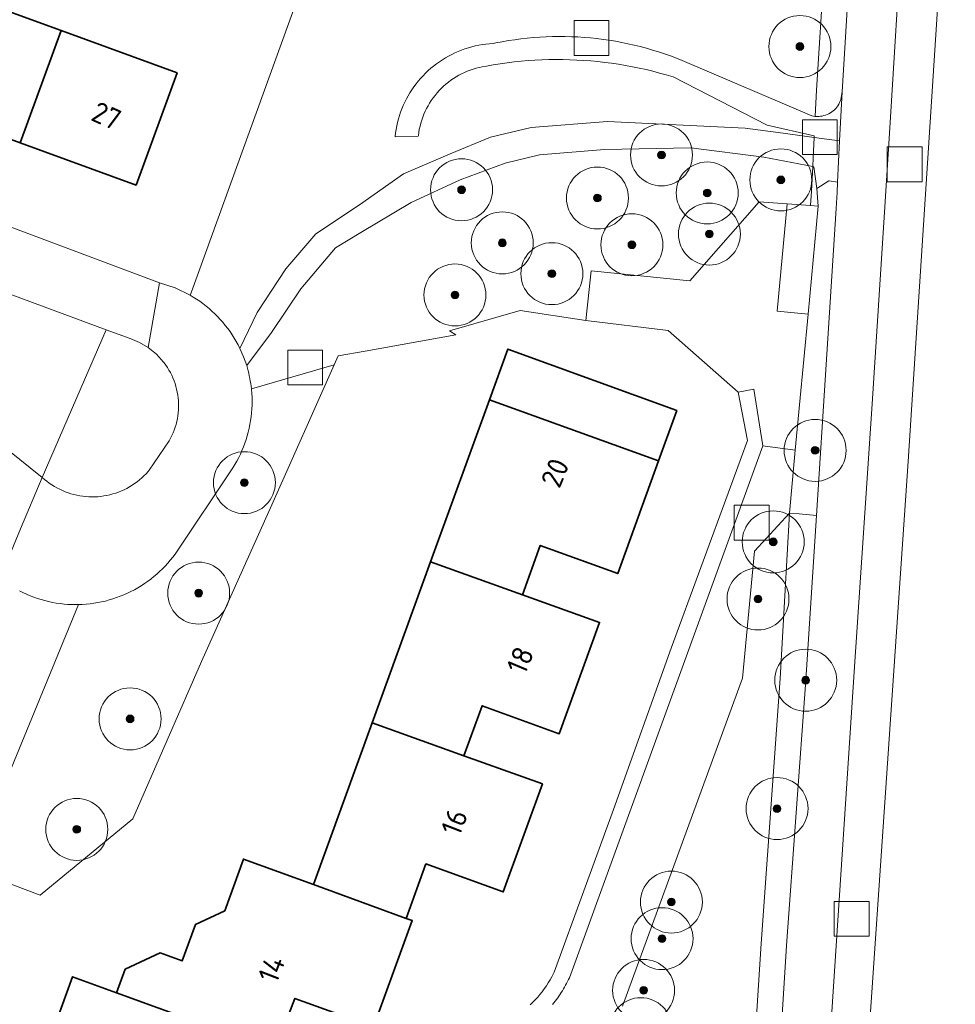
# Model space of a CAD drawing. Extents: x 154222 to 160093, y 456746 to 462495.
# Tile 148 of 254: x 158428 to 158488, y 461077 to 461140. Entities that reach past the tile are written whole.
import ezdxf
from ezdxf.enums import TextEntityAlignment as Align

# ---------------------------------------------------------------- set-up
doc = ezdxf.new("R2010")
doc.units = 0
doc.header["$LTSCALE"] = 0.75
doc.layers.get('0').update_dxf_attribs({"linetype": 'CONTINUOUS'})
for name, color, linetype, lineweight in [('B-XX-GR-BEPLANTING_CULTUUR_BODEMBEDEKKER-GV', 252, 'CONTINUOUS', 18), ('B-XX-GR-BEPLANTING_CULTUUR_BOSPLANTSOEN-GV', 252, 'CONTINUOUS', 18), ('B-XX-GR-BOOM-S', 252, 'CONTINUOUS', 25), ('B-XX-OG-BEBOUWING-GV', 6, 'CONTINUOUS', 35), ('B-XX-OG-BEBOUWING-T18', 1, 'CONTINUOUS', 18), ('B-XX-OG-TERREIN_CULTUURSCHEIDING-GV', 252, 'CONTINUOUS', 18), ('B-XX-OG-TERREIN_ERF-GV', 252, 'CONTINUOUS', 18), ('B-XX-RI-GWA_RIOOLPUT-S', 252, 'CONTINUOUS', 25), ('B-XX-VH-VERHARDING_ASFALT-GV', 252, 'CONTINUOUS', 18), ('B-XX-VH-VERHARDING_BETONSTRAATSTEEN-GV', 252, 'CONTINUOUS', 18), ('B-XX-VH-VERHARDING_HALFVERHARDING-GV', 252, 'CONTINUOUS', 18), ('B-XX-VH-VERHARDING_STRAATBAKSTEEN-GV', 252, 'CONTINUOUS', 18), ('B-XX-VH-VERHARDING_TEGEL-GV', 252, 'CONTINUOUS', 18)]:
    doc.layers.add(name, color=color, linetype=linetype, lineweight=lineweight)
doc.styles.add('NLCS-ISO-M-T18', font='NLCS-ISO.ttf', dxfattribs={"height": 1.8})

# ---------------------------------------------------------------- blocks, each defined once
blk = doc.blocks.new('SRI-PUT_INSPECTIEPUT_RIOOLPUT-SO')
at = {"color": 0, "linetype": 'ByBlock', "lineweight": 18}
blk.add_lwpolyline([(-1.125, -1.125), (1.125, -1.125), (1.125, 1.125), (-1.125, 1.125)], close=True, dxfattribs=at)
blk = doc.blocks.new('SGR-BOOM_01-SO')
at = {"linetype": 'ByBlock', "lineweight": 18}
h = blk.add_hatch(color=0, dxfattribs=at)
h.dxf.hatch_style = 1
edge = h.paths.add_edge_path()
edge.add_arc((0, 0), 0.25, 0, 360)
at = {"color": 0, "linetype": 'ByBlock', "lineweight": 18}
for radius in [2, 0.25]:
    blk.add_circle((0, 0), radius, dxfattribs=at)

msp = doc.modelspace()

# ---------------------------------------------------------------- linework, layer by layer
at = {"layer": 'B-XX-GR-BEPLANTING_CULTUUR_BODEMBEDEKKER-GV'}
msp.add_lwpolyline([(158434.728, 461119.588), (158433.177, 461120.161), (158429.042, 461110.624), (158429.189, 461110.495), (158429.341, 461110.372), (158429.498, 461110.255), (158429.659, 461110.145), (158429.825, 461110.041), (158429.995, 461109.945), (158430.169, 461109.855), (158430.347, 461109.773), (158430.527, 461109.697), (158430.711, 461109.63), (158430.897, 461109.57), (158431.085, 461109.517), (158431.276, 461109.473), (158431.468, 461109.436), (158431.661, 461109.407), (158431.856, 461109.385), (158432.051, 461109.372), (158432.247, 461109.367), (158432.442, 461109.37), (158432.637, 461109.381), (158432.832, 461109.4), (158433.026, 461109.427), (158433.218, 461109.462), (158433.409, 461109.504), (158433.598, 461109.554), (158433.785, 461109.612), (158433.97, 461109.678), (158434.151, 461109.751), (158434.329, 461109.832), (158434.504, 461109.919), (158434.675, 461110.014), (158434.842, 461110.115), (158435.005, 461110.224), (158435.163, 461110.339), (158435.317, 461110.46), (158435.465, 461110.588), (158435.608, 461110.721), (158435.746, 461110.86), (158435.877, 461111.005), (158435.948, 461111.088), (158437.245, 461112.992), (158437.336, 461113.16), (158437.421, 461113.331), (158437.498, 461113.506), (158437.567, 461113.684), (158437.629, 461113.865), (158437.684, 461114.048), (158437.731, 461114.234), (158437.769, 461114.421), (158437.801, 461114.609), (158437.824, 461114.799), (158437.839, 461114.99), (158437.846, 461115.181), (158437.845, 461115.372), (158437.837, 461115.563), (158437.82, 461115.753), (158437.795, 461115.942), (158437.763, 461116.131), (158437.722, 461116.318), (158437.674, 461116.503), (158437.618, 461116.685), (158437.555, 461116.866), (158437.484, 461117.043), (158437.405, 461117.217), (158437.32, 461117.388), (158437.227, 461117.555), (158437.127, 461117.719), (158437.021, 461117.877), (158436.908, 461118.032), (158436.877, 461118.072), (158436.419, 461118.575), (158435.892, 461119.004), (158435.331, 461119.338)], close=True, dxfattribs=at)
at = {"layer": 'B-XX-GR-BEPLANTING_CULTUUR_BOSPLANTSOEN-GV'}
for points in [[(158445.389, 461141.153), (158438.675, 461122.597), (158438.595, 461122.39), (158438.796, 461122.271), (158439.009, 461122.136), (158439.218, 461121.994), (158439.422, 461121.845), (158439.621, 461121.69), (158439.816, 461121.529), (158440.005, 461121.362), (158440.189, 461121.189), (158440.367, 461121.01), (158440.539, 461120.826), (158440.705, 461120.636), (158440.866, 461120.441), (158441.02, 461120.241), (158441.168, 461120.037), (158441.309, 461119.828), (158441.443, 461119.614), (158441.571, 461119.396), (158441.692, 461119.174), (158441.805, 461118.949), (158442.931, 461121.277), (158444.769, 461124.084), (158446.7, 461126.339), (158449.54, 461128.213), (158452.361, 461130.227), (158455.381, 461131.507), (158457.99, 461132.6), (158460.606, 461133.208), (158465.554, 461133.594), (158474.432, 461133.17), (158476.883, 461132.839), (158478.889, 461132.569), (158478.895, 461132.684), (158475.862, 461133.362), (158469.774, 461136.483), (158469.341, 461136.611), (158468.907, 461136.732), (158468.47, 461136.845), (158468.031, 461136.95), (158467.59, 461137.048), (158467.148, 461137.137), (158466.704, 461137.219), (158466.259, 461137.293), (158465.812, 461137.359), (158465.365, 461137.417), (158464.916, 461137.467), (158464.467, 461137.509), (158464.017, 461137.543), (158463.567, 461137.57), (158463.116, 461137.588), (158462.665, 461137.598), (158462.213, 461137.6), (158461.762, 461137.594), (158461.311, 461137.581), (158460.86, 461137.559), (158460.41, 461137.529), (158459.96, 461137.491), (158459.511, 461137.446), (158459.063, 461137.392), (158458.616, 461137.33), (158458.17, 461137.261), (158457.725, 461137.183), (158457.459, 461137.133), (158457.261, 461137.091), (158457.065, 461137.042), (158456.871, 461136.985), (158456.679, 461136.92), (158456.49, 461136.848), (158456.304, 461136.768), (158456.121, 461136.681), (158455.942, 461136.587), (158455.767, 461136.486), (158455.596, 461136.378), (158455.429, 461136.263), (158455.267, 461136.142), (158455.11, 461136.015), (158454.958, 461135.881), (158454.811, 461135.742), (158454.67, 461135.596), (158454.535, 461135.446), (158454.406, 461135.29), (158454.283, 461135.129), (158454.167, 461134.964), (158454.057, 461134.793), (158453.954, 461134.619), (158453.858, 461134.441), (158453.769, 461134.259), (158453.688, 461134.074), (158453.614, 461133.886), (158453.547, 461133.695), (158453.488, 461133.501), (158453.437, 461133.306), (158453.393, 461133.108), (158453.357, 461132.909), (158453.329, 461132.708), (158453.324, 461132.662), (158451.823, 461132.606), (158451.826, 461132.632), (158451.854, 461132.862), (158451.889, 461133.091), (158451.933, 461133.318), (158451.985, 461133.544), (158452.044, 461133.768), (158452.111, 461133.99), (158452.186, 461134.209), (158452.268, 461134.426), (158452.358, 461134.639), (158452.455, 461134.85), (158452.559, 461135.056), (158452.67, 461135.26), (158452.788, 461135.459), (158452.913, 461135.654), (158453.045, 461135.845), (158453.183, 461136.03), (158453.327, 461136.212), (158453.478, 461136.387), (158453.635, 461136.558), (158453.797, 461136.723), (158453.965, 461136.883), (158454.138, 461137.036), (158454.317, 461137.184), (158454.501, 461137.325), (158454.689, 461137.46), (158454.882, 461137.588), (158455.079, 461137.709), (158455.28, 461137.824), (158455.486, 461137.932), (158455.694, 461138.032), (158455.907, 461138.125), (158456.122, 461138.211), (158456.34, 461138.289), (158456.56, 461138.36), (158456.783, 461138.423), (158457.008, 461138.478), (158457.235, 461138.526), (158457.463, 461138.566), (158457.692, 461138.597), (158457.923, 461138.621), (158458.154, 461138.637), (158458.343, 461138.676), (158458.745, 461138.753), (158459.147, 461138.822), (158459.551, 461138.883), (158459.956, 461138.937), (158460.362, 461138.982), (158460.769, 461139.019), (158461.176, 461139.049), (158461.584, 461139.07), (158461.993, 461139.084), (158462.401, 461139.089), (158462.81, 461139.086), (158463.218, 461139.076), (158463.626, 461139.057), (158464.034, 461139.031), (158464.441, 461138.996), (158464.847, 461138.954), (158465.253, 461138.903), (158465.657, 461138.845), (158466.06, 461138.778), (158466.462, 461138.704), (158466.862, 461138.622), (158467.26, 461138.532), (158467.657, 461138.435), (158468.052, 461138.33), (158468.444, 461138.216), (158468.835, 461138.096), (158469.223, 461137.967), (158469.608, 461137.831), (158469.99, 461137.688), (158470.37, 461137.537), (158478.742, 461133.968), (158478.852, 461133.946), (158478.957, 461133.933), (158478.958, 461133.95), (158479.041, 461135.62), (158479.531, 461143.442)], [(158423.757, 461085.586), (158428.902, 461083.666), (158434.897, 461088.579), (158439.328, 461098.741), (158443.86, 461108.853), (158447.888, 461117.893), (158442.55, 461116.344), (158442.554, 461116.303), (158442.575, 461116.052), (158442.589, 461115.8), (158442.594, 461115.548), (158442.591, 461115.296), (158442.58, 461115.044), (158442.561, 461114.793), (158442.534, 461114.542), (158442.499, 461114.293), (158442.457, 461114.044), (158442.406, 461113.797), (158442.348, 461113.552), (158442.282, 461113.309), (158442.208, 461113.068), (158442.127, 461112.83), (158442.038, 461112.594), (158441.942, 461112.361), (158441.838, 461112.131), (158441.727, 461111.905), (158441.609, 461111.683), (158441.484, 461111.464), (158441.352, 461111.249), (158437.661, 461105.74), (158437.618, 461105.68), (158437.467, 461105.479), (158437.31, 461105.282), (158437.146, 461105.091), (158436.977, 461104.905), (158436.802, 461104.724), (158436.621, 461104.549), (158436.435, 461104.38), (158436.243, 461104.217), (158436.046, 461104.06), (158435.845, 461103.91), (158435.638, 461103.766), (158435.428, 461103.629), (158435.213, 461103.498), (158434.994, 461103.374), (158434.771, 461103.258), (158434.544, 461103.148), (158434.315, 461103.046), (158434.082, 461102.951), (158433.846, 461102.863), (158433.607, 461102.783), (158433.366, 461102.711), (158433.123, 461102.646), (158432.878, 461102.589), (158432.631, 461102.54), (158432.383, 461102.499), (158432.134, 461102.466), (158431.883, 461102.441), (158431.632, 461102.423), (158431.381, 461102.414), (158426.019, 461089.427)], [(158474.759, 461069.446), (158475.464, 461080.526), (158476.696, 461097.646), (158477.291, 461108.322), (158475.044, 461105.866), (158474.262, 461097.663), (158466.502, 461076.491)]]:
    msp.add_lwpolyline(points, dxfattribs=at)
for points in [[(158475.64, 461131.298), (158470.931, 461131.897), (158465.348, 461131.792), (158461.16, 461131.439), (158458.926, 461130.905), (158456.027, 461129.837), (158452.861, 461128.371), (158449.613, 461126.425), (158447.97, 461125.446), (158445.733, 461122.796), (158443.844, 461119.978), (158442.244, 461117.84), (158442.29, 461117.677), (158442.333, 461117.512), (158442.373, 461117.347), (158442.41, 461117.181), (158442.428, 461117.09), (158442.444, 461117.015), (158442.475, 461116.848), (158442.503, 461116.68), (158442.528, 461116.512), (158442.55, 461116.344), (158447.888, 461117.893), (158448.142, 461118.465), (158449.895, 461118.78), (158455.746, 461119.832), (158455.346, 461120.081), (158459.897, 461121.39), (158464.152, 461120.749), (158464.495, 461123.951), (158470.853, 461123.314), (158475.345, 461128.424), (158477.155, 461128.285), (158478.657, 461128.17), (158478.718, 461129.114), (158478.796, 461130.697)], [(158478.657, 461128.17), (158477.155, 461128.285), (158476.504, 461121.349), (158478.495, 461121.163), (158479.149, 461128.132)]]:
    msp.add_lwpolyline(points, close=True, dxfattribs=at)
at = {"layer": 'B-XX-OG-BEBOUWING-GV'}
for points in [[(158430.259, 461139.483), (158422.771, 461142.214), (158420.125, 461134.96), (158427.614, 461132.229)], [(158437.749, 461136.752), (158430.259, 461139.483), (158427.614, 461132.229), (158435.104, 461129.498)], [(158470.028, 461114.947), (158459.112, 461118.912), (158457.922, 461115.635), (158468.845, 461111.69)], [(158468.845, 461111.69), (158457.922, 461115.635), (158454.122, 461105.174), (158460.046, 461103.049), (158461.201, 461106.23), (158466.202, 461104.414)], [(158460.046, 461103.049), (158454.122, 461105.174), (158450.348, 461094.785), (158456.273, 461092.658), (158457.445, 461095.885), (158462.423, 461094.077), (158465.033, 461101.261)], [(158456.273, 461092.658), (158450.348, 461094.785), (158446.553, 461084.337), (158452.541, 461082.158), (158453.818, 461085.674), (158458.809, 461083.861), (158461.343, 461090.838)], [(158446.553, 461084.337), (158442.038, 461085.98), (158440.829, 461082.652), (158438.93, 461081.765), (158438.077, 461079.415), (158436.667, 461079.928), (158434.402, 461078.87), (158433.849, 461077.351), (158441.837, 461074.439), (158441.8, 461074.338), (158441.705, 461074.076), (158445.94, 461072.538), (158446.034, 461072.798), (158447.435, 461072.27), (158447.967, 461073.684), (158444.589, 461074.955), (158445.356, 461076.995), (158450.328, 461075.189), (158450.441, 461075.148), (158452.936, 461082.015), (158452.541, 461082.158)], [(158433.849, 461077.351), (158431.007, 461078.388), (158428.522, 461071.545), (158425.454, 461072.659), (158424.098, 461072.25), (158423.141, 461069.582), (158430.759, 461066.852), (158433.136, 461066), (158434.369, 461069.391), (158439.346, 461067.582), (158441.705, 461074.076), (158441.8, 461074.338), (158441.837, 461074.439)]]:
    msp.add_lwpolyline(points, close=True, dxfattribs=at)
at = {"layer": 'B-XX-OG-TERREIN_CULTUURSCHEIDING-GV'}
for points in [[(158482.087, 461069.837), (158484.977, 461111.978), (158484.982, 461111.989), (158487.454, 461150.162), (158487.715, 461154.173), (158485.09, 461154.341), (158484.553, 461145.786), (158483.799, 461133.539), (158483.425, 461127.758), (158482.623, 461115.368), (158481.491, 461098.398), (158480.031, 461076.122)], [(158426.019, 461089.427), (158431.381, 461102.414), (158431.206, 461102.412), (158430.954, 461102.416), (158430.703, 461102.429), (158430.452, 461102.449), (158430.201, 461102.477), (158429.952, 461102.513), (158429.705, 461102.557), (158429.458, 461102.609), (158429.214, 461102.669), (158428.971, 461102.736), (158428.731, 461102.811), (158428.493, 461102.894), (158428.258, 461102.984), (158428.026, 461103.081), (158427.797, 461103.186), (158427.572, 461103.299)]]:
    msp.add_lwpolyline(points, dxfattribs=at)
for points in [[(158474.432, 461133.17), (158465.554, 461133.594), (158460.606, 461133.208), (158457.99, 461132.6), (158455.381, 461131.507), (158452.361, 461130.227), (158449.54, 461128.213), (158446.7, 461126.339), (158444.769, 461124.084), (158442.931, 461121.277), (158441.805, 461118.949), (158442.046, 461118.403), (158442.244, 461117.84), (158443.844, 461119.978), (158445.733, 461122.796), (158447.97, 461125.446), (158449.613, 461126.425), (158452.861, 461128.371), (158456.027, 461129.837), (158458.926, 461130.905), (158461.16, 461131.439), (158465.348, 461131.792), (158470.931, 461131.897), (158475.64, 461131.298), (158478.796, 461130.697), (158478.824, 461131.258), (158478.889, 461132.569), (158476.883, 461132.839)], [(158477.155, 461128.285), (158475.345, 461128.424), (158470.853, 461123.314), (158464.495, 461123.951), (158464.152, 461120.749), (158469.458, 461120.11), (158473.971, 461116.117), (158475.001, 461116.319), (158475.565, 461112.659), (158477.671, 461112.377), (158478.495, 461121.163), (158476.504, 461121.349)], [(158433.177, 461120.161), (158414.694, 461126.994), (158412.933, 461123.572), (158429.042, 461110.624)]]:
    msp.add_lwpolyline(points, close=True, dxfattribs=at)
at = {"layer": 'B-XX-OG-TERREIN_ERF-GV'}
for points in [[(158448.475, 461149.425), (158417.842, 461151.713), (158417.214, 461149.86), (158423.42, 461149.376), (158421.036, 461142.789), (158415.395, 461144.83), (158411.176, 461133.243), (158411.007, 461132.791), (158436.613, 461123.196), (158437.631, 461122.86), (158438.595, 461122.39), (158438.675, 461122.597), (158445.389, 461141.153), (158439.846, 461143.164), (158441.66, 461148.162), (158447.774, 461147.724)], [(158420.125, 461134.96), (158422.771, 461142.214), (158430.259, 461139.483), (158437.749, 461136.752), (158435.104, 461129.498), (158427.614, 461132.229)]]:
    msp.add_lwpolyline(points, close=True, dxfattribs=at)
for points in [[(158460.552, 461076.585), (158460.718, 461076.742), (158460.88, 461076.905), (158461.035, 461077.072), (158461.184, 461077.246), (158461.328, 461077.424), (158461.464, 461077.607), (158461.595, 461077.795), (158461.719, 461077.988), (158461.836, 461078.184), (158461.946, 461078.385), (158462.049, 461078.589), (158462.093, 461078.683), (158465.923, 461089.194), (158469.654, 461099.604), (158473.484, 461110.015), (158474.578, 461113.018), (158473.971, 461116.117), (158469.458, 461120.11), (158464.152, 461120.749), (158459.897, 461121.39), (158455.346, 461120.081), (158455.746, 461119.832), (158449.895, 461118.78), (158448.142, 461118.465), (158447.888, 461117.893), (158443.86, 461108.853), (158439.328, 461098.741), (158434.897, 461088.579), (158428.902, 461083.666), (158423.757, 461085.586)], [(158428.522, 461071.545), (158431.007, 461078.388), (158433.849, 461077.351), (158434.402, 461078.87), (158436.667, 461079.928), (158438.077, 461079.415), (158438.93, 461081.765), (158440.829, 461082.652), (158442.038, 461085.98), (158446.553, 461084.337), (158450.348, 461094.785), (158454.122, 461105.174), (158457.922, 461115.635), (158459.112, 461118.912), (158470.028, 461114.947), (158468.845, 461111.69), (158466.202, 461104.414), (158461.201, 461106.23), (158460.046, 461103.049), (158465.033, 461101.261), (158462.423, 461094.077), (158457.445, 461095.885), (158456.273, 461092.658), (158461.343, 461090.838), (158458.809, 461083.861), (158453.818, 461085.674), (158452.541, 461082.158), (158452.936, 461082.015), (158450.441, 461075.148)], [(158450.328, 461075.189), (158445.356, 461076.995), (158444.589, 461074.955)]]:
    msp.add_lwpolyline(points, dxfattribs=at)
at = {"layer": 'B-XX-VH-VERHARDING_ASFALT-GV'}
for points in [[(158491.483, 461212.089), (158487.715, 461154.173), (158487.454, 461150.162), (158484.982, 461111.989), (158484.977, 461111.978), (158482.087, 461069.837), (158481.838, 461067.075), (158481.504, 461064.131), (158480.544, 461057.224), (158478.969, 461044.146), (158480.894, 461044.224), (158482.009, 461044.27), (158484.25, 461044.361), (158484.378, 461044.366), (158485.845, 461044.425), (158486.32, 461044.445), (158486.349, 461044.446), (158486.826, 461044.464), (158490.31, 461044.607)], [(158414.694, 461126.994), (158433.177, 461120.161), (158434.728, 461119.588), (158435.331, 461119.338), (158435.892, 461119.004), (158436.613, 461123.196), (158411.007, 461132.791)], [(158426.305, 461104.116), (158427.642, 461107.295), (158429.042, 461110.624), (158412.933, 461123.572)], [(158427.572, 461103.299), (158427.797, 461103.186), (158428.026, 461103.081), (158428.258, 461102.984), (158428.493, 461102.894), (158428.731, 461102.811), (158428.971, 461102.736), (158429.214, 461102.669), (158429.458, 461102.609), (158429.705, 461102.557), (158429.952, 461102.513), (158430.201, 461102.477), (158430.452, 461102.449), (158430.703, 461102.429), (158430.954, 461102.416), (158431.206, 461102.412), (158431.381, 461102.414), (158431.632, 461102.423), (158431.883, 461102.441), (158432.134, 461102.466), (158432.383, 461102.499), (158432.631, 461102.54), (158432.878, 461102.589), (158433.123, 461102.646), (158433.366, 461102.711), (158433.607, 461102.783), (158433.846, 461102.863), (158434.082, 461102.951), (158434.315, 461103.046), (158434.544, 461103.148), (158434.771, 461103.258), (158434.994, 461103.374), (158435.213, 461103.498), (158435.428, 461103.629), (158435.638, 461103.766), (158435.845, 461103.91), (158436.046, 461104.06), (158436.243, 461104.217), (158436.435, 461104.38), (158436.621, 461104.549), (158436.802, 461104.724), (158436.977, 461104.905), (158437.146, 461105.091), (158437.31, 461105.282), (158437.467, 461105.479), (158437.618, 461105.68), (158437.661, 461105.74), (158441.352, 461111.249), (158441.484, 461111.464), (158441.609, 461111.683), (158441.727, 461111.905), (158441.838, 461112.131), (158441.942, 461112.361), (158442.038, 461112.594), (158442.127, 461112.83), (158442.208, 461113.068), (158442.282, 461113.309), (158442.348, 461113.552), (158442.406, 461113.797), (158442.457, 461114.044), (158442.499, 461114.293), (158442.534, 461114.542), (158442.561, 461114.793), (158442.58, 461115.044), (158442.591, 461115.296), (158442.594, 461115.548), (158442.589, 461115.8), (158442.575, 461116.052), (158442.554, 461116.303), (158442.55, 461116.344), (158442.528, 461116.512), (158442.503, 461116.68), (158442.475, 461116.848), (158442.444, 461117.015), (158442.428, 461117.09), (158442.41, 461117.181), (158442.373, 461117.347), (158442.333, 461117.512), (158442.29, 461117.677), (158442.244, 461117.84), (158442.046, 461118.403), (158441.805, 461118.949), (158441.692, 461119.174), (158441.571, 461119.396), (158441.443, 461119.614), (158441.309, 461119.828), (158441.168, 461120.037), (158441.02, 461120.241), (158440.866, 461120.441), (158440.705, 461120.636), (158440.539, 461120.826), (158440.367, 461121.01), (158440.189, 461121.189), (158440.005, 461121.362), (158439.816, 461121.529), (158439.621, 461121.69), (158439.422, 461121.845), (158439.218, 461121.994), (158439.009, 461122.136), (158438.796, 461122.271), (158438.595, 461122.39), (158437.631, 461122.86), (158436.613, 461123.196), (158435.892, 461119.004), (158436.419, 461118.575), (158436.877, 461118.072), (158436.908, 461118.032), (158437.021, 461117.877), (158437.127, 461117.719), (158437.227, 461117.555), (158437.32, 461117.388), (158437.405, 461117.217), (158437.484, 461117.043), (158437.555, 461116.866), (158437.618, 461116.685), (158437.674, 461116.503), (158437.722, 461116.318), (158437.763, 461116.131), (158437.795, 461115.942), (158437.82, 461115.753), (158437.837, 461115.563), (158437.845, 461115.372), (158437.846, 461115.181), (158437.839, 461114.99), (158437.824, 461114.799), (158437.801, 461114.609), (158437.769, 461114.421), (158437.731, 461114.234), (158437.684, 461114.048), (158437.629, 461113.865), (158437.567, 461113.684), (158437.498, 461113.506), (158437.421, 461113.331), (158437.336, 461113.16), (158437.245, 461112.992), (158435.948, 461111.088), (158435.877, 461111.005), (158435.746, 461110.86), (158435.608, 461110.721), (158435.465, 461110.588), (158435.317, 461110.46), (158435.163, 461110.339), (158435.005, 461110.224), (158434.842, 461110.115), (158434.675, 461110.014), (158434.504, 461109.919), (158434.329, 461109.832), (158434.151, 461109.751), (158433.97, 461109.678), (158433.785, 461109.612), (158433.598, 461109.554), (158433.409, 461109.504), (158433.218, 461109.462), (158433.026, 461109.427), (158432.832, 461109.4), (158432.637, 461109.381), (158432.442, 461109.37), (158432.247, 461109.367), (158432.051, 461109.372), (158431.856, 461109.385), (158431.661, 461109.407), (158431.468, 461109.436), (158431.276, 461109.473), (158431.085, 461109.517), (158430.897, 461109.57), (158430.711, 461109.63), (158430.527, 461109.697), (158430.347, 461109.773), (158430.169, 461109.855), (158429.995, 461109.945), (158429.825, 461110.041), (158429.659, 461110.145), (158429.498, 461110.255), (158429.341, 461110.372), (158429.189, 461110.495), (158429.042, 461110.624), (158427.642, 461107.295), (158426.305, 461104.116)]]:
    msp.add_lwpolyline(points, dxfattribs=at)
at = {"layer": 'B-XX-VH-VERHARDING_BETONSTRAATSTEEN-GV'}
for points in [[(158484.64, 461198.592), (158481.902, 461154.899), (158481.88, 461154.547), (158481.178, 461143.338), (158480.688, 461135.527), (158480.53, 461132.347), (158480.398, 461129.676), (158480.365, 461129.021), (158480.299, 461127.985), (158479.377, 461113.553), (158479.029, 461108.17), (158478.342, 461097.534), (158477.11, 461080.414), (158476.406, 461069.351)], [(158480.031, 461076.122), (158481.491, 461098.398), (158482.623, 461115.368), (158483.425, 461127.758), (158483.799, 461133.539), (158484.553, 461145.786), (158485.09, 461154.341), (158485.114, 461154.721), (158487.792, 461197.376)]]:
    msp.add_lwpolyline(points, dxfattribs=at)
at = {"layer": 'B-XX-VH-VERHARDING_HALFVERHARDING-GV'}
msp.add_lwpolyline([(158462.81, 461139.086), (158462.401, 461139.089), (158461.993, 461139.084), (158461.584, 461139.07), (158461.176, 461139.049), (158460.769, 461139.019), (158460.362, 461138.982), (158459.956, 461138.937), (158459.551, 461138.883), (158459.147, 461138.822), (158458.745, 461138.753), (158458.343, 461138.676), (158458.154, 461138.637), (158457.923, 461138.621), (158457.692, 461138.597), (158457.463, 461138.566), (158457.235, 461138.526), (158457.008, 461138.478), (158456.783, 461138.423), (158456.56, 461138.36), (158456.34, 461138.289), (158456.122, 461138.211), (158455.907, 461138.125), (158455.694, 461138.032), (158455.486, 461137.932), (158455.28, 461137.824), (158455.079, 461137.709), (158454.882, 461137.588), (158454.689, 461137.46), (158454.501, 461137.325), (158454.317, 461137.184), (158454.138, 461137.036), (158453.965, 461136.883), (158453.797, 461136.723), (158453.635, 461136.558), (158453.478, 461136.387), (158453.327, 461136.212), (158453.183, 461136.03), (158453.045, 461135.845), (158452.913, 461135.654), (158452.788, 461135.459), (158452.67, 461135.26), (158452.559, 461135.056), (158452.455, 461134.85), (158452.358, 461134.639), (158452.268, 461134.426), (158452.186, 461134.209), (158452.111, 461133.99), (158452.044, 461133.768), (158451.985, 461133.544), (158451.933, 461133.318), (158451.889, 461133.091), (158451.854, 461132.862), (158451.826, 461132.632), (158451.823, 461132.606), (158453.324, 461132.662), (158453.329, 461132.708), (158453.357, 461132.909), (158453.393, 461133.108), (158453.437, 461133.306), (158453.488, 461133.501), (158453.547, 461133.695), (158453.614, 461133.886), (158453.688, 461134.074), (158453.769, 461134.259), (158453.858, 461134.441), (158453.954, 461134.619), (158454.057, 461134.793), (158454.167, 461134.964), (158454.283, 461135.129), (158454.406, 461135.29), (158454.535, 461135.446), (158454.67, 461135.596), (158454.811, 461135.742), (158454.958, 461135.881), (158455.11, 461136.015), (158455.267, 461136.142), (158455.429, 461136.263), (158455.596, 461136.378), (158455.767, 461136.486), (158455.942, 461136.587), (158456.121, 461136.681), (158456.304, 461136.768), (158456.49, 461136.848), (158456.679, 461136.92), (158456.871, 461136.985), (158457.065, 461137.042), (158457.261, 461137.091), (158457.459, 461137.133), (158457.725, 461137.183), (158458.17, 461137.261), (158458.616, 461137.33), (158459.063, 461137.392), (158459.511, 461137.446), (158459.96, 461137.491), (158460.41, 461137.529), (158460.86, 461137.559), (158461.311, 461137.581), (158461.762, 461137.594), (158462.213, 461137.6), (158462.665, 461137.598), (158463.116, 461137.588), (158463.567, 461137.57), (158464.017, 461137.543), (158464.467, 461137.509), (158464.916, 461137.467), (158465.365, 461137.417), (158465.812, 461137.359), (158466.259, 461137.293), (158466.704, 461137.219), (158467.148, 461137.137), (158467.59, 461137.048), (158468.031, 461136.95), (158468.47, 461136.845), (158468.907, 461136.732), (158469.341, 461136.611), (158469.774, 461136.483), (158475.862, 461133.362), (158478.895, 461132.684), (158478.889, 461132.569), (158480.53, 461132.347), (158480.688, 461135.527), (158480.613, 461135.026), (158480.575, 461134.92), (158480.529, 461134.817), (158480.477, 461134.718), (158480.417, 461134.622), (158480.351, 461134.532), (158480.278, 461134.446), (158480.2, 461134.365), (158480.116, 461134.29), (158480.027, 461134.221), (158479.933, 461134.159), (158479.835, 461134.104), (158479.734, 461134.056), (158479.629, 461134.015), (158479.521, 461133.981), (158479.412, 461133.955), (158479.301, 461133.938), (158479.189, 461133.928), (158479.076, 461133.926), (158478.964, 461133.932), (158478.957, 461133.933), (158478.852, 461133.946), (158478.742, 461133.968), (158470.37, 461137.537), (158469.99, 461137.688), (158469.608, 461137.831), (158469.223, 461137.967), (158468.835, 461138.096), (158468.444, 461138.216), (158468.052, 461138.33), (158467.657, 461138.435), (158467.26, 461138.532), (158466.862, 461138.622), (158466.462, 461138.704), (158466.06, 461138.778), (158465.657, 461138.845), (158465.253, 461138.903), (158464.847, 461138.954), (158464.441, 461138.996), (158464.034, 461139.031), (158463.626, 461139.057), (158463.218, 461139.076)], close=True, dxfattribs=at)
at = {"layer": 'B-XX-VH-VERHARDING_STRAATBAKSTEEN-GV'}
msp.add_lwpolyline([(158466.502, 461076.491), (158474.262, 461097.663), (158475.044, 461105.866), (158477.291, 461108.322), (158477.671, 461112.377), (158475.565, 461112.659), (158463.08, 461078.324), (158463.023, 461078.201), (158462.963, 461078.079), (158462.901, 461077.957), (158462.837, 461077.837), (158462.771, 461077.719), (158462.703, 461077.601), (158462.633, 461077.484), (158462.561, 461077.369), (158462.486, 461077.255), (158462.41, 461077.143), (158462.332, 461077.031), (158462.252, 461076.922), (158462.17, 461076.813), (158462.086, 461076.706), (158462, 461076.601)], dxfattribs=at)
at = {"layer": 'B-XX-VH-VERHARDING_TEGEL-GV'}
for points in [[(158479.531, 461143.442), (158479.041, 461135.62), (158478.958, 461133.95), (158478.957, 461133.933), (158478.964, 461133.932), (158479.076, 461133.926), (158479.189, 461133.928), (158479.301, 461133.938), (158479.412, 461133.955), (158479.521, 461133.981), (158479.629, 461134.015), (158479.734, 461134.056), (158479.835, 461134.104), (158479.933, 461134.159), (158480.027, 461134.221), (158480.116, 461134.29), (158480.2, 461134.365), (158480.278, 461134.446), (158480.351, 461134.532), (158480.417, 461134.622), (158480.477, 461134.718), (158480.529, 461134.817), (158480.575, 461134.92), (158480.613, 461135.026), (158480.688, 461135.527), (158481.178, 461143.338)], [(158462, 461076.601), (158462.086, 461076.706), (158462.17, 461076.813), (158462.252, 461076.922), (158462.332, 461077.031), (158462.41, 461077.143), (158462.486, 461077.255), (158462.561, 461077.369), (158462.633, 461077.484), (158462.703, 461077.601), (158462.771, 461077.719), (158462.837, 461077.837), (158462.901, 461077.957), (158462.963, 461078.079), (158463.023, 461078.201), (158463.08, 461078.324), (158475.565, 461112.659), (158475.001, 461116.319), (158473.971, 461116.117), (158474.578, 461113.018), (158473.484, 461110.015), (158469.654, 461099.604), (158465.923, 461089.194), (158462.093, 461078.683), (158462.049, 461078.589), (158461.946, 461078.385), (158461.836, 461078.184), (158461.719, 461077.988), (158461.595, 461077.795), (158461.464, 461077.607), (158461.328, 461077.424), (158461.184, 461077.246), (158461.035, 461077.072), (158460.88, 461076.905), (158460.718, 461076.742), (158460.552, 461076.585)]]:
    msp.add_lwpolyline(points, dxfattribs=at)
for points in [[(158480.53, 461132.347), (158478.889, 461132.569), (158478.824, 461131.258), (158478.796, 461130.697), (158478.868, 461130.683), (158479.056, 461129.273), (158479.846, 461129.763), (158479.855, 461129.762), (158480.398, 461129.676)], [(158478.868, 461130.683), (158478.796, 461130.697), (158478.718, 461129.114), (158478.657, 461128.17), (158479.149, 461128.132), (158479.056, 461129.273)], [(158479.855, 461129.762), (158479.846, 461129.763), (158479.056, 461129.273), (158479.149, 461128.132), (158478.495, 461121.163), (158477.671, 461112.377), (158477.291, 461108.322), (158477.927, 461108.275), (158479.029, 461108.17), (158479.377, 461113.553), (158480.299, 461127.985), (158480.365, 461129.021), (158480.398, 461129.676)], [(158477.927, 461108.275), (158477.291, 461108.322), (158476.696, 461097.646), (158475.464, 461080.526), (158474.759, 461069.446), (158474.43, 461063.103), (158474.581, 461063.088), (158476.074, 461062.939), (158476.406, 461069.351), (158477.11, 461080.414), (158478.342, 461097.534), (158479.029, 461108.17)]]:
    msp.add_lwpolyline(points, close=True, dxfattribs=at)

# ---------------------------------------------------------------- block references
at = {"layer": 'B-XX-GR-BOOM-S'}
for p in [(158477.967, 461138.441), (158469.03, 461131.44), (158476.737, 461129.832), (158456.12, 461129.194), (158471.983, 461128.99), (158464.894, 461128.662), (158472.121, 461126.333), (158458.75, 461125.766), (158467.119, 461125.643), (158461.951, 461123.778), (158455.694, 461122.402), (158478.951, 461112.368), (158442.096, 461110.286), (158476.245, 461106.464), (158439.145, 461103.153), (158475.262, 461102.775), (158478.342, 461097.534), (158434.717, 461095.036), (158476.491, 461089.246), (158431.274, 461087.902), (158469.67, 461083.209), (158469.065, 461080.848), (158467.876, 461077.506), (158467.694, 461075.037)]:
    msp.add_blockref('SGR-BOOM_01-SO', p, dxfattribs=at)
at = {"layer": 'B-XX-RI-GWA_RIOOLPUT-S'}
for p in [(158464.509, 461138.988), (158479.254, 461132.589), (158484.733, 461130.838), (158446.02, 461117.716), (158474.849, 461107.701), (158481.312, 461082.13)]:
    msp.add_blockref('SRI-PUT_INSPECTIEPUT_RIOOLPUT-SO', p, dxfattribs=at)

# ---------------------------------------------------------------- texts
at = {"layer": 'B-XX-OG-BEBOUWING-T18', "style": 'NLCS-ISO-M-T18'}
for s, rotation, p in [('27', 336, (158433.19, 461133.97)), ('20', 67.3, (158462.154, 461110.918)), ('18', 67.3, (158459.91, 461098.831)), ('16', 68.8, (158455.654, 461088.375)), ('14', 68.8, (158443.849, 461078.891))]:
    msp.add_text(s, height=1.35, rotation=rotation, dxfattribs=at).set_placement(p, align=Align.MIDDLE_CENTER)

doc.saveas('drawing.dxf')
